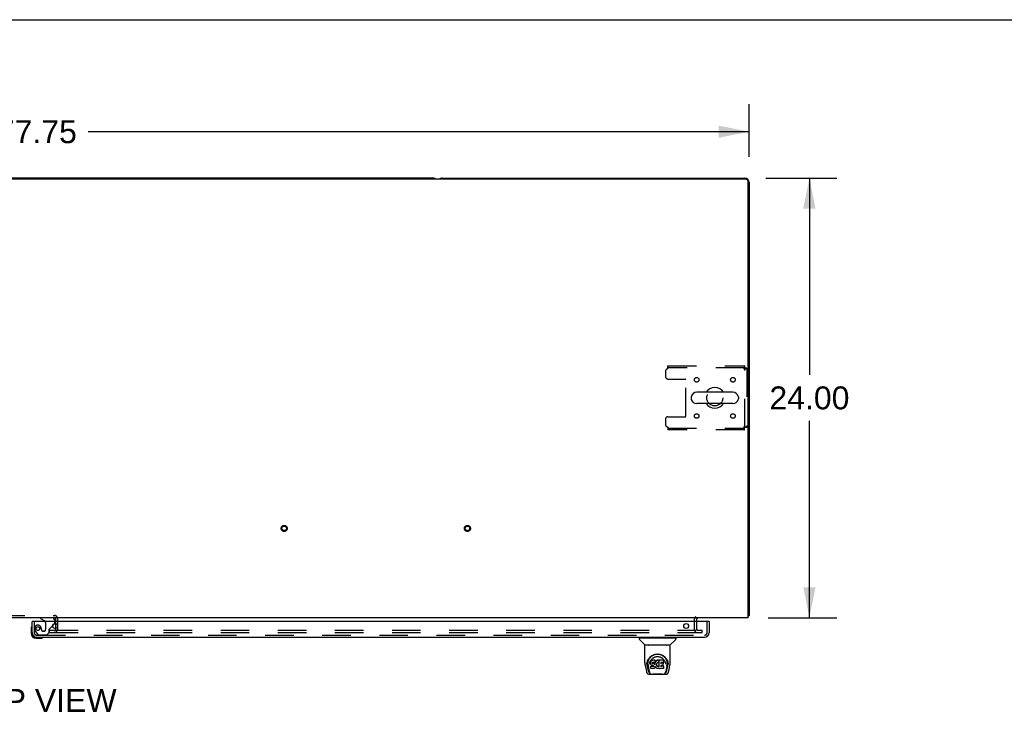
# Model space of a CAD drawing. Header units: inches. Extents: x 0 to 283, y 0 to 183.
# Tile 76 of 82: x 87 to 140, y 146 to 183. Entities that reach past the tile are written whole.
import ezdxf

# ---------------------------------------------------------------- set-up
doc = ezdxf.new("R2010")
doc.units = ezdxf.units.IN
doc.header["$LTSCALE"] = 15.583333
doc.header["$MEASUREMENT"] = 0
doc.linetypes.add('HIDDEN', pattern=[0.2, 0.1, -0.1])
doc.layers.get('0').update_dxf_attribs({"linetype": 'CONTINUOUS'})
for name, color, linetype in [('DEFAULT_2', 8, 'HIDDEN'), ('DIMENSIONS', 7, 'CONTINUOUS'), ('MAIN_OR_RIGHT_DOOR_ASSEMBLY', 7, 'CONTINUOUS')]:
    doc.layers.add(name, color=color, linetype=linetype)
doc.styles.get("Standard").update_dxf_attribs({"font": 'arial.ttf'})
doc.dimstyles.new('DIMSTYLE_1', dxfattribs={"dimtxt": 1.25, "dimasz": 1.666667, "dimexe": 0.09, "dimexo": 0.07, "dimgap": 0.0375, "dimtad": 0, "dimtih": 1, "dimtoh": 1, "dimzin": 4, "dimdsep": 46, "dimtxsty": 'Standard', "dimblk": '_FILLED', "dimblk1": '_FILLED', "dimblk2": '_FILLED', "dimcen": 0.09, "dimadec": 3, "dimazin": 1, "dimtfac": 1, "dimtdec": 3, "dimtofl": 0, "dimtmove": 0, "dimatfit": 3, "dimldrblk": '_FILLED', "dimfxl": 0, "dimtolj": 1, "dimtzin": 4, "dimarcsym": 0})

# ---------------------------------------------------------------- blocks, each defined once
blk = doc.blocks.new('_FILLED')
at = {"color": 0, "linetype": 'ByBlock'}
blk.add_solid([(0, 0), (-1, 0.2), (-1, -0.2)], dxfattribs=at)
blk = doc.blocks.new('*D1')
at = {"layer": 'DIMENSIONS', "color": 2, "linetype": 'Continuous'}
for p, q in [((48.767, 175.854), (48.767, 178.718)), ((126.517, 175.854), (126.517, 178.718)), ((48.767, 177.218), (84.833, 177.218)), ((126.517, 177.218), (90.451, 177.218))]:
    blk.add_line(p, q, dxfattribs=at)
at = {"layer": 'DIMENSIONS', "color": 2, "linetype": 'Continuous', "xscale": 1.6666666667, "yscale": 1.6666666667, "zscale": 1.6666666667, "rotation": 180}
blk.add_blockref('_FILLED', (48.767, 177.218), dxfattribs=at)
at = {"layer": 'DIMENSIONS', "color": 2, "linetype": 'Continuous', "xscale": 1.6666666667, "yscale": 1.6666666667, "zscale": 1.6666666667}
blk.add_blockref('_FILLED', (126.517, 177.218), dxfattribs=at)
at = {"layer": 'DIMENSIONS', "color": 2, "linetype": 'Continuous', "insert": (87.642, 177.843), "char_height": 1.25, "width": 4.36803, "attachment_point": 2, "line_spacing_factor": 0.9}
blk.add_mtext('77.75', dxfattribs=at)
blk = doc.blocks.new('*D2')
at = {"layer": 'DIMENSIONS', "color": 2, "linetype": 'Continuous'}
for p, q in [((127.434, 174.688), (131.307, 174.688)), ((129.807, 174.688), (129.807, 163.938)), ((129.807, 150.688), (129.807, 161.438)), ((127.559, 150.688), (131.307, 150.688))]:
    blk.add_line(p, q, dxfattribs=at)
at = {"layer": 'DIMENSIONS', "color": 2, "linetype": 'Continuous', "xscale": 1.6666666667, "yscale": 1.6666666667, "zscale": 1.6666666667}
for p, rotation in [((129.807, 174.688), 90), ((129.807, 150.688), 270)]:
    blk.add_blockref('_FILLED', p, dxfattribs=dict(at, rotation=rotation))
at = {"layer": 'DIMENSIONS', "color": 2, "linetype": 'Continuous', "insert": (129.807, 163.313), "char_height": 1.25, "width": 4.36803, "attachment_point": 2, "line_spacing_factor": 0.9}
blk.add_mtext('24.00', dxfattribs=at)

msp = doc.modelspace()

# ---------------------------------------------------------------- linework, layer by layer
at = {"color": 7, "linetype": 'Continuous'}
for p, q in [((0, 183.333), (283.333, 183.333)), ((109.267, 174.688), (66.017, 174.688)), ((109.767, 174.688), (126.267, 174.688)), ((126.33, 174.625), (48.955, 174.625)), ((126.455, 150.688), (126.455, 174.5)), ((126.517, 174.438), (126.517, 150.813)), ((125.63, 162.994), (123.655, 162.994)), ((123.355, 162.731), (123.355, 162.644)), ((125.63, 162.382), (123.655, 162.382)), ((125.93, 162.731), (125.93, 162.644)), ((126.455, 150.688), (48.83, 150.688)), ((123.642, 150.563), (123.642, 150.484)), ((126.517, 150.813), (126.455, 150.813)), ((126.456, 150.775), (126.455, 150.776))]:
    msp.add_line(p, q, dxfattribs=at)
for points in [[(126.456, 150.775), (126.458, 150.777), (126.461, 150.779), (126.464, 150.781), (126.467, 150.783), (126.47, 150.784), (126.474, 150.786), (126.478, 150.788), (126.482, 150.789), (126.486, 150.791), (126.493, 150.793)], [(126.493, 150.793), (126.497, 150.795), (126.5, 150.796), (126.503, 150.797), (126.505, 150.799), (126.508, 150.8), (126.51, 150.801), (126.512, 150.803), (126.514, 150.804), (126.515, 150.806), (126.516, 150.808), (126.517, 150.809), (126.517, 150.811), (126.517, 150.813)]]:
    msp.add_lwpolyline(points, dxfattribs=at)
for centre, radius, start, end in [((109.267, 174.438), 0.25, 48.596, 90), ((109.767, 174.438), 0.25, 90, 131.4046), ((126.267, 174.438), 0.25, 0, 90), ((126.33, 174.5), 0.125, 0, 90), ((123.655, 162.688), 0.306, 90, 164.3697), ((124.642, 162.688), 0.562, 32.9567, 147.0433), ((125.63, 162.688), 0.306, 15.6303, 90), ((123.498, 162.731), 0.144, 164.3697, 180), ((123.498, 162.644), 0.144, 180, 195.6303), ((123.655, 162.688), 0.306, 195.6303, 270), ((124.642, 162.688), 0.562, 212.956, 327.044), ((125.63, 162.688), 0.306, 270, 344.3697), ((125.786, 162.731), 0.144, 0, 15.6303), ((125.786, 162.644), 0.144, 344.3697, 360), ((123.767, 150.563), 0.125, 90, 180), ((126.267, 150.938), 0.25, 318.6068, 319.2391)]:
    msp.add_arc(centre, radius, start, end, dxfattribs=at)
at = {"layer": 'DEFAULT_2', "color": 8, "linetype": 'HIDDEN'}
for p, q in [((122.08, 164.438), (126.258, 164.438)), ((122.08, 164.271), (122.08, 164.438)), ((126.258, 164.438), (126.258, 164.334)), ((121.955, 164.146), (121.955, 163.844)), ((126.258, 164.334), (122.08, 164.334)), ((126.225, 164.271), (126.239, 164.275)), ((126.392, 164.304), (126.288, 164.304)), ((126.288, 161.072), (126.288, 164.304)), ((126.392, 164.304), (126.392, 161.072)), ((122.08, 163.719), (123.025, 163.719)), ((123.055, 161.686), (123.055, 163.689)), ((121.955, 161.531), (121.955, 161.23)), ((122.08, 161.656), (123.025, 161.656)), ((122.08, 161.105), (122.08, 160.938)), ((122.08, 161.042), (126.258, 161.042)), ((126.258, 160.938), (122.08, 160.938)), ((126.225, 161.105), (126.23, 161.091)), ((126.258, 160.938), (126.258, 161.042)), ((126.392, 161.072), (126.288, 161.072)), ((85.421, 150.812), (88.613, 150.812)), ((85.421, 150.708), (88.613, 150.708)), ((88.663, 150.658), (88.663, 150.049)), ((88.767, 150.658), (88.767, 150.049)), ((123.517, 150.563), (123.517, 150.063)), ((123.642, 150.484), (123.642, 150.063)), ((88.33, 150), (123.611, 150)), ((88.33, 149.875), (88.33, 150)), ((123.638, 150), (123.955, 150)), ((123.955, 149.875), (123.955, 150)), ((88.33, 149.875), (123.611, 149.875)), ((123.638, 149.875), (123.955, 149.875))]:
    msp.add_line(p, q, dxfattribs=at)
for points in [[(126.258, 164.438), (126.256, 164.437), (126.253, 164.434), (126.251, 164.428), (126.249, 164.421), (126.246, 164.412), (126.244, 164.401), (126.242, 164.389), (126.239, 164.375), (126.237, 164.36), (126.234, 164.343), (126.232, 164.326), (126.23, 164.308), (126.227, 164.289), (126.225, 164.271)], [(126.258, 164.334), (126.256, 164.333), (126.253, 164.332), (126.251, 164.33), (126.249, 164.327), (126.246, 164.324), (126.244, 164.32), (126.242, 164.315), (126.239, 164.31), (126.237, 164.304), (126.234, 164.298), (126.232, 164.292), (126.23, 164.285), (126.225, 164.271)], [(126.225, 164.271), (126.244, 164.273), (126.262, 164.275), (126.28, 164.278), (126.298, 164.28), (126.314, 164.283), (126.329, 164.285), (126.343, 164.287), (126.356, 164.29), (126.366, 164.292), (126.376, 164.294), (126.383, 164.297), (126.388, 164.299), (126.391, 164.301), (126.392, 164.304)], [(126.239, 164.275), (126.246, 164.278), (126.252, 164.28), (126.259, 164.283), (126.264, 164.285), (126.27, 164.287), (126.274, 164.29), (126.278, 164.292), (126.282, 164.294), (126.285, 164.297), (126.286, 164.299), (126.288, 164.301), (126.288, 164.304)], [(126.392, 161.072), (126.391, 161.074), (126.388, 161.076), (126.383, 161.079), (126.376, 161.081), (126.366, 161.084), (126.356, 161.086), (126.343, 161.088), (126.329, 161.091), (126.314, 161.093), (126.298, 161.095), (126.28, 161.098), (126.262, 161.1), (126.244, 161.102), (126.225, 161.105)], [(126.288, 161.072), (126.288, 161.074), (126.286, 161.076), (126.285, 161.079), (126.282, 161.081), (126.278, 161.084), (126.274, 161.086), (126.27, 161.088), (126.264, 161.091), (126.259, 161.093), (126.252, 161.095), (126.246, 161.098), (126.239, 161.1), (126.225, 161.105)], [(126.225, 161.105), (126.227, 161.086), (126.23, 161.068), (126.232, 161.05), (126.234, 161.032), (126.237, 161.016), (126.239, 161.001), (126.242, 160.987), (126.244, 160.974), (126.246, 160.963), (126.249, 160.954), (126.251, 160.947), (126.253, 160.942), (126.256, 160.939), (126.258, 160.938)], [(126.23, 161.091), (126.232, 161.084), (126.234, 161.077), (126.237, 161.071), (126.239, 161.065), (126.242, 161.06), (126.244, 161.055), (126.246, 161.051), (126.249, 161.048), (126.251, 161.045), (126.253, 161.043), (126.256, 161.042), (126.258, 161.042)]]:
    msp.add_lwpolyline(points, dxfattribs=at)
for centre, radius in [((123.653, 163.677), 0.125), ((125.632, 163.677), 0.125), ((124.642, 162.688), 0.438), ((123.653, 161.698), 0.125), ((125.632, 161.698), 0.125), ((101.142, 155.563), 0.164), ((101.142, 155.563), 0.124), ((111.142, 155.563), 0.164), ((111.142, 155.563), 0.124)]:
    msp.add_circle(centre, radius, dxfattribs=at)
for centre, radius, start, end in [((122.08, 164.146), 0.125, 90, 180), ((122.08, 163.844), 0.125, 180, 270), ((123.025, 163.689), 0.03, 0, 90), ((122.08, 161.531), 0.125, 90, 180), ((122.08, 161.23), 0.125, 180, 270), ((123.025, 161.686), 0.03, 270, 360), ((88.613, 150.658), 0.154, 0, 90), ((88.613, 150.658), 0.05, 0, 90), ((123.767, 150.563), 0.25, 130.7609, 180), ((88.613, 150.049), 0.154, 270, 360), ((88.613, 150.049), 0.05, 270, 360), ((123.705, 150.063), 0.188, 180, 270), ((123.705, 150.063), 0.0625, 180, 270)]:
    msp.add_arc(centre, radius, start, end, dxfattribs=at)
at = {"layer": 'MAIN_OR_RIGHT_DOOR_ASSEMBLY', "color": 7, "linetype": 'Continuous'}
for p, q in [((87.412, 150.484), (87.392, 150.484)), ((87.834, 150.688), (87.834, 150.649)), ((87.834, 150.649), (88.072, 150.511)), ((88.621, 150.484), (88.621, 150.531)), ((124.31, 150.484), (124.33, 150.484)), ((87.332, 150.089), (87.332, 149.833)), ((87.379, 150.225), (87.377, 150.218)), ((88.511, 150.257), (88.592, 150.337)), ((87.392, 149.876), (87.392, 149.833)), ((87.595, 149.57), (87.851, 149.57)), ((87.889, 149.573), (87.851, 149.57)), ((87.98, 149.615), (87.987, 149.616)), ((120.513, 149.582), (120.513, 149.528)), ((120.521, 149.59), (122.513, 149.59)), ((120.819, 149.205), (120.525, 149.5)), ((120.572, 149.59), (120.572, 149.63)), ((122.215, 149.205), (122.509, 149.5)), ((122.462, 149.59), (122.462, 149.63)), ((122.521, 149.582), (122.521, 149.528)), ((120.828, 148.217), (120.828, 149.181)), ((122.198, 149.189), (120.836, 149.189)), ((122.194, 149.197), (120.84, 149.197)), ((120.902, 149.197), (120.9, 149.193)), ((122.134, 149.193), (122.132, 149.197)), ((122.134, 149.193), (122.134, 149.193)), ((122.206, 148.218), (122.206, 149.181)), ((121.085, 148.472), (121.11, 148.506)), ((121.156, 148.32), (121.147, 148.295)), ((121.171, 148.341), (121.156, 148.32)), ((121.157, 148.284), (121.156, 148.32)), ((121.181, 148.351), (121.171, 148.341)), ((121.172, 148.306), (121.171, 148.341)), ((121.192, 148.359), (121.181, 148.351)), ((121.181, 148.315), (121.181, 148.351)), ((121.215, 148.369), (121.192, 148.359)), ((121.192, 148.322), (121.192, 148.359)), ((121.241, 148.378), (121.215, 148.369)), ((121.215, 148.333), (121.215, 148.369)), ((121.394, 148.378), (121.241, 148.378)), ((121.241, 148.341), (121.241, 148.378)), ((121.241, 148.341), (121.241, 148.339)), ((121.393, 148.343), (121.394, 148.378)), ((121.395, 148.323), (121.394, 148.378)), ((121.394, 148.288), (121.395, 148.323)), ((121.436, 148.328), (121.421, 148.31)), ((121.453, 148.344), (121.436, 148.328)), ((121.436, 148.292), (121.436, 148.328)), ((121.473, 148.358), (121.453, 148.344)), ((121.453, 148.308), (121.453, 148.344)), ((121.495, 148.368), (121.473, 148.358)), ((121.473, 148.322), (121.473, 148.358)), ((121.519, 148.374), (121.495, 148.368)), ((121.495, 148.332), (121.495, 148.368)), ((121.542, 148.376), (121.519, 148.374)), ((121.519, 148.337), (121.519, 148.374)), ((121.519, 148.336), (121.519, 148.337)), ((121.542, 148.376), (121.566, 148.376)), ((121.542, 148.339), (121.542, 148.376)), ((121.542, 148.338), (121.542, 148.339)), ((121.579, 148.374), (121.566, 148.376)), ((121.566, 148.339), (121.566, 148.376)), ((121.566, 148.337), (121.566, 148.339)), ((121.592, 148.369), (121.579, 148.374)), ((121.579, 148.337), (121.579, 148.374)), ((121.604, 148.361), (121.592, 148.369)), ((121.592, 148.333), (121.592, 148.369)), ((121.852, 148.375), (121.604, 148.375)), ((121.605, 148.326), (121.604, 148.375)), ((121.867, 148.25), (121.869, 148.359)), ((121.868, 148.39), (121.885, 148.365)), ((120.843, 148.074), (120.908, 147.769)), ((120.935, 148.133), (120.939, 148.191)), ((120.935, 148.134), (120.935, 148.133)), ((120.939, 148.191), (120.948, 148.244)), ((120.949, 148.251), (120.949, 148.196)), ((121.017, 147.801), (120.96, 148.077)), ((120.996, 148.143), (120.998, 148.118)), ((121.007, 148.053), (121.069, 147.749)), ((121.081, 148.147), (121.081, 148.146)), ((121.142, 148.27), (121.14, 148.245)), ((121.141, 148.211), (121.14, 148.245)), ((121.142, 148.186), (121.141, 148.211)), ((121.141, 148.211), (121.141, 148.211)), ((121.147, 148.295), (121.142, 148.27)), ((121.142, 148.235), (121.142, 148.27)), ((121.147, 148.161), (121.142, 148.186)), ((121.142, 148.186), (121.142, 148.186)), ((121.154, 148.044), (121.146, 148.036)), ((121.148, 147.923), (121.146, 148.036)), ((121.147, 148.26), (121.147, 148.295)), ((121.156, 148.138), (121.147, 148.161)), ((121.147, 148.161), (121.147, 148.161)), ((121.155, 147.916), (121.149, 147.923)), ((121.216, 148.045), (121.154, 148.044)), ((121.155, 148.008), (121.154, 148.044)), ((121.155, 147.916), (121.156, 147.916)), ((121.156, 148.138), (121.156, 148.137)), ((121.17, 148.116), (121.156, 148.137)), ((121.301, 147.916), (121.156, 147.916)), ((121.187, 148.098), (121.17, 148.116)), ((121.17, 148.116), (121.17, 148.116)), ((121.209, 148.084), (121.187, 148.098)), ((121.187, 148.098), (121.187, 148.098)), ((121.221, 148.08), (121.209, 148.084)), ((121.209, 148.084), (121.209, 148.084)), ((121.277, 148.045), (121.216, 148.045)), ((121.216, 148.008), (121.216, 148.045)), ((121.216, 148.008), (121.216, 148.007)), ((121.234, 148.077), (121.221, 148.08)), ((121.231, 148.213), (121.23, 148.199)), ((121.23, 148.193), (121.23, 148.211)), ((121.233, 148.226), (121.231, 148.213)), ((121.235, 148.219), (121.232, 148.223)), ((121.232, 148.188), (121.232, 148.223)), ((121.234, 148.23), (121.233, 148.226)), ((121.237, 148.232), (121.234, 148.23)), ((121.234, 148.183), (121.235, 148.219)), ((121.282, 148.077), (121.234, 148.077)), ((121.239, 148.216), (121.235, 148.219)), ((121.249, 148.236), (121.237, 148.232)), ((121.238, 148.18), (121.239, 148.216)), ((121.25, 148.213), (121.239, 148.216)), ((121.262, 148.237), (121.249, 148.236)), ((121.273, 148.214), (121.25, 148.213)), ((121.25, 148.176), (121.25, 148.213)), ((121.25, 148.175), (121.25, 148.176)), ((121.375, 148.237), (121.262, 148.237)), ((121.262, 148.237), (121.262, 148.237)), ((121.298, 148.213), (121.273, 148.214)), ((121.273, 148.177), (121.273, 148.214)), ((121.273, 148.176), (121.273, 148.177)), ((121.29, 148.046), (121.277, 148.045)), ((121.277, 148.009), (121.277, 148.045)), ((121.277, 148.009), (121.277, 148.007)), ((121.282, 148.077), (121.282, 148.078)), ((121.288, 148.076), (121.282, 148.077)), ((121.294, 148.075), (121.288, 148.076)), ((121.295, 148.049), (121.29, 148.046)), ((121.291, 148.01), (121.29, 148.046)), ((121.298, 148.071), (121.293, 148.075)), ((121.299, 148.053), (121.295, 148.049)), ((121.295, 148.013), (121.295, 148.049)), ((121.323, 148.207), (121.298, 148.213)), ((121.298, 148.176), (121.298, 148.213)), ((121.298, 148.174), (121.298, 148.176)), ((121.302, 148.066), (121.298, 148.071)), ((121.305, 148.061), (121.299, 148.053)), ((121.3, 148.017), (121.299, 148.053)), ((121.314, 147.918), (121.301, 147.916)), ((121.301, 147.916), (121.301, 147.917)), ((121.308, 148.054), (121.302, 148.067)), ((121.308, 148.029), (121.308, 148.055)), ((121.311, 148.041), (121.308, 148.055)), ((121.31, 148.035), (121.31, 148.045)), ((121.326, 147.922), (121.314, 147.918)), ((121.336, 148.201), (121.323, 148.207)), ((121.323, 148.17), (121.323, 148.207)), ((121.347, 147.936), (121.326, 147.922)), ((121.326, 147.922), (121.326, 147.922)), ((121.335, 148.165), (121.336, 148.201)), ((121.347, 148.193), (121.336, 148.201)), ((121.346, 148.157), (121.347, 148.193)), ((121.365, 148.175), (121.347, 148.193)), ((121.365, 147.953), (121.347, 147.936)), ((121.347, 147.936), (121.347, 147.936)), ((121.364, 148.14), (121.365, 148.175)), ((121.374, 148.161), (121.365, 148.175)), ((121.372, 147.964), (121.365, 147.953)), ((121.365, 147.953), (121.365, 147.953)), ((121.378, 147.975), (121.372, 147.964)), ((121.372, 147.964), (121.372, 147.964)), ((121.378, 148.203), (121.374, 148.161)), ((121.375, 148.124), (121.374, 148.161)), ((121.387, 148.238), (121.375, 148.237)), ((121.375, 148.237), (121.375, 148.237)), ((121.376, 148.117), (121.376, 148.118)), ((121.382, 148.226), (121.378, 148.203)), ((121.378, 148.168), (121.378, 148.203)), ((121.387, 147.998), (121.378, 147.975)), ((121.378, 147.975), (121.378, 147.975)), ((121.385, 148.237), (121.382, 148.226)), ((121.382, 148.191), (121.382, 148.226)), ((121.392, 148.25), (121.387, 148.238)), ((121.394, 148.021), (121.387, 147.998)), ((121.387, 147.998), (121.387, 147.998)), ((121.388, 148.213), (121.388, 148.239)), ((121.393, 148.264), (121.392, 148.25)), ((121.392, 148.25), (121.392, 148.25)), ((121.394, 148.288), (121.393, 148.264)), ((121.396, 148.27), (121.393, 148.261)), ((121.393, 148.264), (121.393, 148.264)), ((121.393, 148.033), (121.393, 148.034)), ((121.393, 148.032), (121.393, 148.033)), ((121.394, 148.031), (121.394, 148.032)), ((121.394, 148.032), (121.393, 148.032)), ((121.394, 148.031), (121.394, 148.031)), ((121.414, 147.994), (121.394, 148.03)), ((121.394, 148.03), (121.394, 148.022)), ((121.394, 148.022), (121.394, 148.021)), ((121.407, 148.291), (121.396, 148.27)), ((121.397, 148.235), (121.396, 148.27)), ((121.421, 148.31), (121.407, 148.291)), ((121.408, 148.255), (121.407, 148.291)), ((121.428, 147.975), (121.414, 147.994)), ((121.414, 147.994), (121.414, 147.994)), ((121.421, 148.274), (121.421, 148.31)), ((121.443, 147.958), (121.428, 147.975)), ((121.428, 147.975), (121.428, 147.975)), ((121.46, 147.943), (121.443, 147.958)), ((121.443, 147.958), (121.443, 147.958)), ((121.46, 148.138), (121.459, 148.112)), ((121.463, 148.164), (121.46, 148.138)), ((121.46, 148.134), (121.46, 148.139)), ((121.463, 148.122), (121.46, 148.134)), ((121.46, 148.1), (121.46, 148.134)), ((121.478, 147.929), (121.46, 147.943)), ((121.46, 147.943), (121.46, 147.943)), ((121.462, 148.087), (121.463, 148.122)), ((121.467, 148.175), (121.463, 148.164)), ((121.472, 148.098), (121.463, 148.122)), ((121.473, 148.186), (121.467, 148.175)), ((121.486, 148.208), (121.472, 148.186)), ((121.485, 148.076), (121.472, 148.098)), ((121.472, 148.063), (121.472, 148.098)), ((121.489, 147.924), (121.478, 147.929)), ((121.478, 147.929), (121.478, 147.929)), ((121.484, 148.04), (121.485, 148.076)), ((121.493, 148.067), (121.485, 148.076)), ((121.494, 148.217), (121.486, 148.208)), ((121.499, 147.92), (121.489, 147.924)), ((121.489, 147.924), (121.489, 147.924)), ((121.492, 148.031), (121.493, 148.067)), ((121.502, 148.058), (121.493, 148.067)), ((121.503, 148.223), (121.494, 148.217)), ((121.522, 147.914), (121.5, 147.92)), ((121.512, 148.051), (121.502, 148.058)), ((121.502, 148.022), (121.502, 148.058)), ((121.526, 148.233), (121.503, 148.223)), ((121.523, 148.047), (121.512, 148.051)), ((121.512, 148.015), (121.512, 148.051)), ((121.544, 147.912), (121.522, 147.914)), ((121.536, 148.045), (121.523, 148.047)), ((121.523, 148.01), (121.523, 148.047)), ((121.537, 148.235), (121.526, 148.233)), ((121.535, 148.008), (121.536, 148.045)), ((121.535, 148.006), (121.535, 148.008)), ((121.536, 148.045), (121.548, 148.044)), ((121.548, 148.235), (121.537, 148.235)), ((121.567, 147.915), (121.544, 147.912)), ((121.544, 147.912), (121.544, 147.912)), ((121.559, 148.232), (121.548, 148.235)), ((121.56, 148.046), (121.548, 148.044)), ((121.548, 148.007), (121.548, 148.044)), ((121.548, 148.006), (121.548, 148.007)), ((121.571, 148.228), (121.559, 148.232)), ((121.572, 148.05), (121.56, 148.046)), ((121.56, 148.009), (121.56, 148.046)), ((121.589, 147.922), (121.567, 147.915)), ((121.583, 148.055), (121.572, 148.05)), ((121.572, 148.013), (121.572, 148.05)), ((121.594, 148.062), (121.583, 148.055)), ((121.584, 148.018), (121.583, 148.055)), ((121.589, 147.922), (121.59, 147.922)), ((121.606, 148.275), (121.59, 148.236)), ((121.608, 147.933), (121.59, 147.922)), ((121.594, 148.026), (121.594, 148.062)), ((121.61, 148.023), (121.605, 148.275)), ((121.607, 148.281), (121.606, 148.279)), ((121.606, 148.279), (121.606, 148.278)), ((121.606, 148.278), (121.606, 148.278)), ((121.606, 148.278), (121.606, 148.277)), ((121.606, 148.277), (121.606, 148.277)), ((121.606, 148.277), (121.606, 148.277)), ((121.606, 148.277), (121.606, 148.276)), ((121.606, 148.276), (121.606, 148.276)), ((121.607, 148.284), (121.607, 148.282)), ((121.607, 148.282), (121.607, 148.281)), ((121.614, 147.933), (121.608, 147.933)), ((121.612, 148.015), (121.612, 148.016)), ((121.613, 147.924), (121.613, 147.933)), ((121.853, 147.916), (121.622, 147.916)), ((121.822, 148.081), (121.693, 148.081)), ((121.694, 148.081), (121.693, 148.006)), ((121.853, 148.041), (121.693, 148.041)), ((121.695, 148.237), (121.694, 148.178)), ((121.852, 148.237), (121.695, 148.237)), ((121.822, 148.213), (121.695, 148.213)), ((121.833, 148.092), (121.835, 148.199)), ((121.862, 147.924), (121.863, 148.031)), ((121.951, 148.177), (121.953, 148.147)), ((121.953, 148.146), (121.953, 148.147)), ((122.027, 148.05), (121.965, 147.749)), ((122.018, 147.801), (122.074, 148.077)), ((122.074, 148.295), (122.087, 148.244)), ((122.085, 148.251), (122.086, 148.196)), ((122.099, 148.133), (122.099, 148.134)), ((122.126, 147.769), (122.191, 148.074)), ((121.032, 147.614), (122.002, 147.614)), ((121.076, 147.693), (121.082, 147.693)), ((121.082, 147.693), (121.085, 147.684)), ((121.086, 147.681), (121.085, 147.684)), ((121.948, 147.681), (121.949, 147.684)), ((121.949, 147.684), (121.952, 147.693)), ((121.952, 147.693), (121.959, 147.693))]:
    msp.add_line(p, q, dxfattribs=at)
at = {"layer": 'MAIN_OR_RIGHT_DOOR_ASSEMBLY', "color": 3, "linetype": 'Continuous'}
for p, q in [((87.392, 149.876), (87.392, 150.484)), ((124.31, 150.484), (87.412, 150.484)), ((124.33, 150.484), (124.33, 149.876)), ((87.639, 149.63), (124.083, 149.63))]:
    msp.add_line(p, q, dxfattribs=at)
at = {"layer": 'MAIN_OR_RIGHT_DOOR_ASSEMBLY', "color": 8, "linetype": 'HIDDEN'}
for p, q in [((87.496, 150.484), (87.496, 149.876)), ((88.464, 150.688), (87.834, 150.688)), ((88.621, 150.408), (88.621, 150.484)), ((124.226, 149.876), (124.226, 150.484)), ((87.571, 149.933), (87.672, 149.788)), ((87.893, 150.045), (87.893, 150.033)), ((88.024, 149.947), (87.991, 149.947)), ((88.122, 150.424), (88.122, 150.045)), ((88.314, 149.881), (88.314, 150.06)), ((88.373, 150.118), (88.511, 150.257)), ((87.639, 149.734), (124.083, 149.734)), ((87.737, 149.755), (88.188, 149.755)), ((88.188, 149.755), (88.314, 149.881))]:
    msp.add_line(p, q, dxfattribs=at)
at = {"layer": 'MAIN_OR_RIGHT_DOOR_ASSEMBLY', "color": 7, "linetype": 'Continuous'}
for points in [[(120.899, 149.191), (120.898, 149.191), (120.898, 149.19), (120.898, 149.189), (120.898, 149.189), (120.898, 149.189)], [(120.9, 149.193), (120.899, 149.192), (120.899, 149.191)], [(122.135, 149.191), (122.135, 149.192), (122.134, 149.193)], [(122.136, 149.189), (122.136, 149.189), (122.136, 149.189), (122.136, 149.19), (122.136, 149.191), (122.135, 149.191)], [(120.948, 148.244), (120.961, 148.296), (120.977, 148.343), (120.998, 148.388), (121.021, 148.43), (121.046, 148.468), (121.074, 148.504), (121.105, 148.537), (121.139, 148.568), (121.175, 148.596), (121.213, 148.622), (121.254, 148.645), (121.297, 148.665), (121.34, 148.68), (121.385, 148.693), (121.429, 148.701), (121.473, 148.706), (121.517, 148.708), (121.561, 148.706), (121.606, 148.701), (121.65, 148.693), (121.694, 148.68), (121.738, 148.664), (121.78, 148.645), (121.821, 148.622), (121.86, 148.596), (121.896, 148.568), (121.929, 148.537), (121.96, 148.503), (121.988, 148.468), (122.014, 148.429), (122.037, 148.388), (122.057, 148.343), (122.074, 148.295)], [(120.996, 148.143), (120.995, 148.167), (120.996, 148.214), (121.001, 148.261), (121.011, 148.307), (121.024, 148.352), (121.041, 148.395), (121.062, 148.435), (121.085, 148.472)], [(121.11, 148.506), (121.137, 148.537), (121.165, 148.565)], [(121.12, 148.311), (121.134, 148.339), (121.149, 148.365)], [(121.149, 148.365), (121.166, 148.389), (121.184, 148.412), (121.204, 148.434), (121.225, 148.455), (121.247, 148.473), (121.271, 148.491), (121.296, 148.507), (121.322, 148.521), (121.349, 148.534), (121.377, 148.544), (121.405, 148.553), (121.433, 148.559), (121.461, 148.564), (121.489, 148.566), (121.517, 148.567), (121.545, 148.566), (121.572, 148.564), (121.6, 148.559), (121.629, 148.553), (121.657, 148.544), (121.684, 148.534), (121.712, 148.521), (121.738, 148.507), (121.763, 148.491), (121.787, 148.474), (121.809, 148.455), (121.83, 148.434), (121.85, 148.413), (121.868, 148.39)], [(121.165, 148.565), (121.195, 148.59), (121.225, 148.613), (121.257, 148.632)], [(121.181, 148.315), (121.182, 148.314), (121.182, 148.314), (121.182, 148.314), (121.182, 148.314), (121.182, 148.314), (121.183, 148.313)], [(121.192, 148.322), (121.193, 148.322), (121.193, 148.322), (121.193, 148.322), (121.193, 148.321), (121.193, 148.321), (121.193, 148.321)], [(121.215, 148.333), (121.216, 148.332), (121.216, 148.332), (121.216, 148.332), (121.216, 148.332), (121.216, 148.331), (121.216, 148.331)], [(121.257, 148.632), (121.288, 148.649), (121.321, 148.664), (121.353, 148.675)], [(121.353, 148.675), (121.385, 148.685), (121.418, 148.692), (121.451, 148.698), (121.483, 148.701), (121.516, 148.702), (121.548, 148.701), (121.581, 148.698), (121.613, 148.693), (121.646, 148.686)], [(121.393, 148.341), (121.393, 148.34), (121.392, 148.34), (121.392, 148.34), (121.392, 148.34), (121.392, 148.34), (121.391, 148.339)], [(121.474, 148.321), (121.474, 148.321), (121.473, 148.321), (121.473, 148.321), (121.473, 148.321), (121.473, 148.322), (121.473, 148.322)], [(121.496, 148.33), (121.496, 148.33), (121.496, 148.331), (121.495, 148.331), (121.495, 148.331), (121.495, 148.331), (121.495, 148.332)], [(121.578, 148.336), (121.579, 148.336), (121.579, 148.336), (121.579, 148.336), (121.579, 148.336), (121.579, 148.337), (121.579, 148.337)], [(121.591, 148.331), (121.591, 148.332), (121.591, 148.332), (121.591, 148.332), (121.591, 148.332), (121.591, 148.333), (121.592, 148.333)], [(121.606, 148.337), (121.606, 148.337), (121.606, 148.338), (121.606, 148.338), (121.605, 148.338), (121.605, 148.338), (121.605, 148.339)], [(121.607, 148.321), (121.606, 148.321), (121.606, 148.322), (121.606, 148.323), (121.605, 148.323), (121.605, 148.324), (121.605, 148.324)], [(121.646, 148.686), (121.678, 148.676), (121.711, 148.665), (121.743, 148.651)], [(121.743, 148.651), (121.774, 148.634), (121.805, 148.615), (121.836, 148.593), (121.866, 148.568), (121.894, 148.541), (121.922, 148.51), (121.947, 148.476), (121.971, 148.438), (121.991, 148.398), (122.009, 148.355), (122.023, 148.31), (122.032, 148.263), (122.038, 148.216)], [(121.885, 148.365), (121.9, 148.339), (121.914, 148.311)], [(120.828, 148.218), (120.829, 148.184), (120.832, 148.144), (120.837, 148.105), (120.843, 148.074)], [(120.949, 148.196), (120.949, 148.162), (120.953, 148.118), (120.96, 148.077)], [(120.998, 148.118), (121, 148.098), (121.003, 148.074), (121.007, 148.053)], [(121.017, 147.801), (121.02, 147.784), (121.025, 147.766), (121.03, 147.749), (121.036, 147.734), (121.042, 147.721), (121.048, 147.711), (121.055, 147.702), (121.062, 147.697), (121.07, 147.693), (121.076, 147.693)], [(121.081, 148.147), (121.084, 148.177), (121.089, 148.214)], [(121.089, 148.214), (121.097, 148.249), (121.108, 148.281), (121.12, 148.311)], [(121.141, 148.211), (121.141, 148.21), (121.141, 148.21), (121.141, 148.21), (121.142, 148.21), (121.142, 148.209), (121.143, 148.209)], [(121.142, 148.235), (121.142, 148.235), (121.143, 148.235), (121.143, 148.234), (121.143, 148.234), (121.144, 148.234), (121.144, 148.234)], [(121.142, 148.186), (121.142, 148.186), (121.142, 148.185), (121.143, 148.185), (121.143, 148.185), (121.143, 148.185), (121.144, 148.185)], [(121.147, 148.26), (121.147, 148.26), (121.148, 148.259), (121.148, 148.259), (121.148, 148.259), (121.149, 148.259), (121.149, 148.259)], [(121.147, 148.161), (121.147, 148.161), (121.147, 148.16), (121.147, 148.16), (121.148, 148.16), (121.148, 148.16)], [(121.147, 148.001), (121.147, 148.001), (121.148, 148), (121.148, 148), (121.148, 148), (121.149, 148), (121.149, 148)], [(121.148, 147.923), (121.148, 147.923), (121.149, 147.923)], [(121.149, 147.923), (121.149, 147.923), (121.149, 147.923), (121.15, 147.922), (121.15, 147.923)], [(121.155, 148.008), (121.155, 148.007), (121.155, 148.007), (121.155, 148.007), (121.155, 148.007), (121.155, 148.006), (121.155, 148.006)], [(121.156, 148.137), (121.156, 148.137), (121.157, 148.137), (121.157, 148.137), (121.158, 148.137)], [(121.156, 147.916), (121.156, 147.916), (121.156, 147.916), (121.156, 147.916), (121.156, 147.916), (121.156, 147.916), (121.156, 147.917)], [(121.157, 148.284), (121.157, 148.284), (121.157, 148.284), (121.158, 148.283), (121.158, 148.283), (121.158, 148.283), (121.159, 148.283)], [(121.17, 148.116), (121.17, 148.116), (121.17, 148.116), (121.17, 148.116), (121.171, 148.116), (121.171, 148.116)], [(121.172, 148.305), (121.172, 148.305), (121.172, 148.305), (121.172, 148.305), (121.172, 148.305), (121.173, 148.304), (121.173, 148.304)], [(121.187, 148.098), (121.188, 148.098), (121.188, 148.098), (121.188, 148.098), (121.189, 148.098)], [(121.209, 148.084), (121.209, 148.084), (121.209, 148.084), (121.21, 148.085)], [(121.221, 148.08), (121.221, 148.08), (121.222, 148.08), (121.222, 148.08)], [(121.228, 148.198), (121.228, 148.198), (121.229, 148.198), (121.229, 148.198), (121.229, 148.198), (121.23, 148.199), (121.23, 148.199)], [(121.228, 148.191), (121.229, 148.191), (121.229, 148.192), (121.229, 148.192), (121.23, 148.192), (121.23, 148.192), (121.23, 148.193)], [(121.229, 148.212), (121.229, 148.212), (121.23, 148.212), (121.23, 148.212), (121.23, 148.213), (121.231, 148.213), (121.231, 148.213)], [(121.23, 148.186), (121.23, 148.186), (121.231, 148.186), (121.231, 148.186), (121.231, 148.187), (121.231, 148.187), (121.232, 148.187)], [(121.231, 148.225), (121.231, 148.225), (121.232, 148.226), (121.232, 148.226), (121.232, 148.226), (121.233, 148.226)], [(121.233, 148.23), (121.233, 148.229), (121.234, 148.229), (121.234, 148.23), (121.234, 148.23)], [(121.233, 148.182), (121.233, 148.182), (121.234, 148.182), (121.234, 148.182), (121.234, 148.182), (121.234, 148.183), (121.234, 148.183)], [(121.234, 148.077), (121.234, 148.077), (121.234, 148.078), (121.234, 148.078)], [(121.236, 148.232), (121.236, 148.232), (121.237, 148.232), (121.237, 148.232), (121.237, 148.232)], [(121.237, 148.178), (121.238, 148.179), (121.238, 148.179), (121.238, 148.179), (121.238, 148.179), (121.238, 148.179), (121.238, 148.18)], [(121.248, 148.236), (121.248, 148.236), (121.248, 148.236), (121.249, 148.236)], [(121.288, 148.076), (121.288, 148.076), (121.289, 148.077), (121.289, 148.077)], [(121.29, 148.01), (121.291, 148.009), (121.291, 148.009), (121.291, 148.009), (121.291, 148.009), (121.291, 148.008), (121.291, 148.008)], [(121.294, 148.075), (121.294, 148.075), (121.294, 148.075), (121.294, 148.075)], [(121.295, 148.012), (121.295, 148.012), (121.296, 148.012), (121.296, 148.012), (121.296, 148.011), (121.296, 148.011), (121.296, 148.011)], [(121.298, 148.071), (121.298, 148.071), (121.299, 148.071), (121.299, 148.071), (121.299, 148.071)], [(121.3, 148.017), (121.3, 148.017), (121.3, 148.017), (121.3, 148.016), (121.301, 148.016), (121.301, 148.016), (121.301, 148.016)], [(121.302, 148.066), (121.302, 148.066), (121.303, 148.066), (121.303, 148.066), (121.304, 148.066)], [(121.308, 148.054), (121.308, 148.054), (121.309, 148.054), (121.309, 148.054), (121.309, 148.054), (121.31, 148.054)], [(121.308, 148.029), (121.308, 148.028), (121.309, 148.028), (121.309, 148.028), (121.309, 148.028), (121.31, 148.028), (121.31, 148.027)], [(121.31, 148.035), (121.31, 148.034), (121.31, 148.034), (121.311, 148.034), (121.311, 148.034), (121.312, 148.033), (121.312, 148.033)], [(121.311, 148.041), (121.311, 148.041), (121.311, 148.04), (121.311, 148.04), (121.312, 148.04), (121.312, 148.04), (121.312, 148.04)], [(121.314, 147.918), (121.314, 147.918), (121.314, 147.918), (121.314, 147.918)], [(121.322, 148.169), (121.323, 148.169), (121.323, 148.169), (121.323, 148.17), (121.323, 148.17), (121.323, 148.17), (121.323, 148.17)], [(121.326, 147.922), (121.326, 147.922), (121.326, 147.922), (121.325, 147.922)], [(121.334, 148.163), (121.335, 148.164), (121.335, 148.164), (121.335, 148.164), (121.335, 148.164), (121.335, 148.165), (121.335, 148.165)], [(121.345, 148.156), (121.345, 148.156), (121.346, 148.156), (121.346, 148.156), (121.346, 148.157), (121.346, 148.157), (121.346, 148.157)], [(121.347, 147.936), (121.347, 147.936), (121.346, 147.936), (121.346, 147.936), (121.346, 147.936)], [(121.363, 148.138), (121.363, 148.138), (121.363, 148.138), (121.364, 148.139), (121.364, 148.139), (121.364, 148.139), (121.364, 148.139)], [(121.365, 147.953), (121.365, 147.953), (121.364, 147.953), (121.364, 147.953), (121.364, 147.953), (121.363, 147.953)], [(121.372, 147.964), (121.372, 147.964), (121.371, 147.963), (121.371, 147.963), (121.37, 147.963)], [(121.376, 148.118), (121.375, 148.12), (121.375, 148.121), (121.375, 148.122), (121.375, 148.123)], [(121.378, 147.975), (121.377, 147.975), (121.377, 147.974), (121.376, 147.974), (121.376, 147.974)], [(121.38, 148.167), (121.38, 148.167), (121.379, 148.167), (121.379, 148.167), (121.379, 148.168), (121.378, 148.168), (121.378, 148.168)], [(121.384, 148.189), (121.384, 148.19), (121.383, 148.19), (121.383, 148.19), (121.383, 148.19), (121.382, 148.191), (121.382, 148.191)], [(121.387, 147.998), (121.387, 147.997), (121.386, 147.997), (121.386, 147.997), (121.386, 147.997), (121.385, 147.997)], [(121.387, 148.238), (121.387, 148.238), (121.386, 148.238), (121.386, 148.238), (121.386, 148.238)], [(121.387, 148.238), (121.387, 148.238), (121.387, 148.238), (121.387, 148.238)], [(121.39, 148.212), (121.39, 148.212), (121.389, 148.212), (121.389, 148.212), (121.389, 148.212), (121.388, 148.213), (121.388, 148.213)], [(121.392, 148.25), (121.391, 148.25), (121.391, 148.249), (121.391, 148.249), (121.39, 148.249), (121.39, 148.249)], [(121.393, 148.264), (121.393, 148.264), (121.393, 148.264), (121.393, 148.263), (121.392, 148.263), (121.392, 148.263), (121.391, 148.263)], [(121.394, 148.021), (121.394, 148.021), (121.393, 148.021), (121.393, 148.021), (121.393, 148.021), (121.392, 148.021), (121.392, 148.021)], [(121.394, 148.288), (121.394, 148.288), (121.394, 148.288), (121.394, 148.288), (121.393, 148.287), (121.393, 148.287), (121.393, 148.287)], [(121.393, 148.034), (121.393, 148.034), (121.393, 148.035)], [(121.394, 148.03), (121.394, 148.03), (121.394, 148.03), (121.394, 148.03), (121.394, 148.03), (121.394, 148.031), (121.394, 148.031), (121.394, 148.031)], [(121.394, 148.03), (121.394, 148.03), (121.394, 148.03), (121.394, 148.03), (121.394, 148.03)], [(121.399, 148.233), (121.398, 148.233), (121.398, 148.234), (121.397, 148.234), (121.397, 148.234), (121.397, 148.234), (121.397, 148.235)], [(121.409, 148.254), (121.409, 148.254), (121.409, 148.254), (121.409, 148.254), (121.408, 148.254), (121.408, 148.255), (121.408, 148.255)], [(121.414, 147.994), (121.415, 147.994), (121.415, 147.993), (121.416, 147.993), (121.416, 147.993)], [(121.423, 148.273), (121.422, 148.273), (121.422, 148.273), (121.422, 148.273), (121.422, 148.274), (121.421, 148.274), (121.421, 148.274)], [(121.428, 147.975), (121.428, 147.975), (121.428, 147.975), (121.428, 147.975), (121.429, 147.975), (121.429, 147.975)], [(121.438, 148.29), (121.437, 148.29), (121.437, 148.291), (121.437, 148.291), (121.437, 148.291), (121.436, 148.291), (121.436, 148.292)], [(121.443, 147.958), (121.443, 147.958), (121.443, 147.958), (121.444, 147.958), (121.444, 147.958)], [(121.455, 148.306), (121.454, 148.307), (121.454, 148.307), (121.454, 148.307), (121.454, 148.307), (121.453, 148.308), (121.453, 148.308)], [(121.459, 148.112), (121.459, 148.112), (121.458, 148.111), (121.458, 148.111), (121.458, 148.111), (121.457, 148.111), (121.457, 148.111)], [(121.46, 148.138), (121.46, 148.138), (121.46, 148.138), (121.459, 148.137), (121.459, 148.137), (121.458, 148.137), (121.458, 148.137)], [(121.46, 148.099), (121.46, 148.099), (121.459, 148.099), (121.459, 148.098), (121.459, 148.098), (121.458, 148.098), (121.458, 148.098)], [(121.462, 148.087), (121.462, 148.087), (121.462, 148.087), (121.462, 148.086), (121.461, 148.086), (121.461, 148.086), (121.46, 148.086)], [(121.46, 147.943), (121.46, 147.943), (121.46, 147.943), (121.461, 147.943), (121.461, 147.943)], [(121.463, 148.164), (121.463, 148.163), (121.463, 148.163), (121.462, 148.163), (121.462, 148.163), (121.461, 148.163)], [(121.467, 148.175), (121.467, 148.175), (121.467, 148.175), (121.466, 148.174), (121.466, 148.174), (121.465, 148.174)], [(121.472, 148.063), (121.472, 148.063), (121.471, 148.062), (121.471, 148.062), (121.471, 148.062), (121.47, 148.062), (121.47, 148.062)], [(121.472, 148.186), (121.472, 148.185), (121.472, 148.185), (121.471, 148.185), (121.471, 148.185)], [(121.478, 147.929), (121.478, 147.929), (121.478, 147.929), (121.479, 147.929), (121.479, 147.929)], [(121.483, 148.039), (121.483, 148.039), (121.483, 148.039), (121.484, 148.039), (121.484, 148.04), (121.484, 148.04), (121.484, 148.04)], [(121.486, 148.208), (121.486, 148.208), (121.486, 148.208), (121.486, 148.208), (121.485, 148.208), (121.485, 148.208)], [(121.489, 147.924), (121.489, 147.924), (121.489, 147.924), (121.489, 147.924)], [(121.491, 148.029), (121.491, 148.029), (121.491, 148.029), (121.492, 148.03), (121.492, 148.03), (121.492, 148.03), (121.492, 148.031)], [(121.494, 148.217), (121.493, 148.217), (121.493, 148.217), (121.493, 148.217), (121.492, 148.217)], [(121.5, 148.021), (121.501, 148.021), (121.501, 148.021), (121.501, 148.021), (121.501, 148.021), (121.501, 148.022), (121.502, 148.022)], [(121.5, 147.92), (121.5, 147.92), (121.5, 147.92), (121.5, 147.921)], [(121.503, 148.223), (121.502, 148.223), (121.502, 148.223), (121.502, 148.223)], [(121.511, 148.013), (121.511, 148.014), (121.511, 148.014), (121.512, 148.014), (121.512, 148.014), (121.512, 148.015), (121.512, 148.015)], [(121.522, 147.914), (121.522, 147.914), (121.522, 147.915), (121.522, 147.915)], [(121.523, 148.009), (121.523, 148.009), (121.523, 148.009), (121.523, 148.009), (121.523, 148.01), (121.523, 148.01), (121.523, 148.01)], [(121.526, 148.233), (121.526, 148.233), (121.526, 148.233), (121.525, 148.233)], [(121.537, 148.235), (121.537, 148.235), (121.537, 148.236), (121.537, 148.236)], [(121.548, 148.235), (121.548, 148.235), (121.548, 148.235), (121.548, 148.236)], [(121.559, 148.232), (121.56, 148.232), (121.56, 148.233), (121.56, 148.233)], [(121.561, 148.008), (121.561, 148.008), (121.56, 148.008), (121.56, 148.008), (121.56, 148.009), (121.56, 148.009), (121.56, 148.009)], [(121.567, 147.916), (121.567, 147.915), (121.567, 147.915), (121.567, 147.915)], [(121.571, 148.228), (121.571, 148.228), (121.573, 148.227), (121.575, 148.227), (121.578, 148.227), (121.58, 148.227), (121.582, 148.228), (121.584, 148.229), (121.586, 148.23), (121.587, 148.232), (121.588, 148.233), (121.589, 148.235), (121.59, 148.236)], [(121.572, 148.228), (121.572, 148.228), (121.571, 148.228), (121.571, 148.228)], [(121.573, 148.012), (121.573, 148.012), (121.573, 148.012), (121.572, 148.012), (121.572, 148.013), (121.572, 148.013), (121.572, 148.013)], [(121.585, 148.017), (121.584, 148.017), (121.584, 148.018), (121.584, 148.018), (121.584, 148.018), (121.584, 148.018), (121.584, 148.019)], [(121.589, 147.922), (121.589, 147.922), (121.589, 147.922), (121.589, 147.922)], [(121.609, 148.059), (121.609, 148.06), (121.608, 148.061), (121.607, 148.062), (121.606, 148.062), (121.606, 148.063), (121.605, 148.063), (121.604, 148.064), (121.603, 148.064), (121.602, 148.064), (121.602, 148.064), (121.601, 148.064), (121.6, 148.064)], [(121.606, 148.276), (121.606, 148.276), (121.606, 148.276)], [(121.606, 148.276), (121.606, 148.276), (121.606, 148.275), (121.606, 148.275)], [(121.608, 147.934), (121.608, 147.934), (121.608, 147.933), (121.608, 147.933), (121.608, 147.933), (121.608, 147.933), (121.608, 147.933)], [(121.612, 148.016), (121.611, 148.018), (121.611, 148.019), (121.61, 148.022)], [(121.613, 147.924), (121.614, 147.923), (121.614, 147.921), (121.615, 147.919), (121.617, 147.918), (121.618, 147.917), (121.62, 147.916), (121.621, 147.916), (121.622, 147.916)], [(121.615, 147.934), (121.615, 147.934), (121.615, 147.933), (121.615, 147.933), (121.614, 147.933), (121.614, 147.933), (121.614, 147.933)], [(121.691, 148.003), (121.691, 148.003), (121.691, 148.004), (121.691, 148.004), (121.691, 148.004), (121.692, 148.004), (121.692, 148.004)], [(121.692, 148.175), (121.692, 148.175), (121.693, 148.175), (121.693, 148.175), (121.693, 148.176), (121.693, 148.176), (121.694, 148.176)], [(121.692, 148.081), (121.692, 148.081), (121.692, 148.081), (121.693, 148.081), (121.693, 148.081), (121.693, 148.081), (121.693, 148.081)], [(121.693, 148.237), (121.694, 148.237), (121.694, 148.237), (121.694, 148.237), (121.694, 148.237), (121.695, 148.237), (121.695, 148.237)], [(121.822, 148.081), (121.823, 148.081), (121.825, 148.081), (121.826, 148.082), (121.828, 148.083), (121.829, 148.084), (121.831, 148.085), (121.832, 148.087), (121.832, 148.088), (121.833, 148.09), (121.833, 148.092)], [(121.852, 148.237), (121.854, 148.237), (121.856, 148.237), (121.858, 148.238), (121.86, 148.239), (121.862, 148.24), (121.864, 148.242), (121.865, 148.244), (121.866, 148.246), (121.867, 148.249), (121.867, 148.25)], [(121.853, 147.916), (121.854, 147.916), (121.856, 147.916), (121.857, 147.917), (121.859, 147.918), (121.86, 147.919), (121.861, 147.921), (121.861, 147.923), (121.862, 147.924)], [(121.914, 148.311), (121.926, 148.281), (121.937, 148.249), (121.945, 148.214), (121.951, 148.177)], [(121.959, 147.693), (121.965, 147.694), (121.972, 147.697), (121.979, 147.703), (121.986, 147.711), (121.993, 147.722), (121.999, 147.734), (122.004, 147.749), (122.009, 147.766), (122.014, 147.784), (122.018, 147.801)], [(122.027, 148.05), (122.027, 148.053), (122.028, 148.056), (122.029, 148.059), (122.029, 148.062), (122.03, 148.065), (122.03, 148.068), (122.031, 148.071), (122.031, 148.074), (122.032, 148.077), (122.032, 148.08), (122.033, 148.084), (122.033, 148.087), (122.033, 148.09), (122.034, 148.094), (122.034, 148.098), (122.035, 148.101), (122.035, 148.105), (122.035, 148.109), (122.036, 148.113), (122.036, 148.117), (122.038, 148.143)], [(122.038, 148.216), (122.039, 148.168), (122.038, 148.143)], [(122.074, 148.077), (122.081, 148.117), (122.085, 148.161), (122.086, 148.196)], [(122.087, 148.244), (122.095, 148.191), (122.099, 148.133)], [(122.191, 148.074), (122.197, 148.104), (122.202, 148.144), (122.205, 148.184), (122.206, 148.218)], [(120.908, 147.769), (120.911, 147.755), (120.916, 147.737), (120.921, 147.72), (120.926, 147.705), (120.932, 147.692), (120.938, 147.679), (120.944, 147.668), (120.952, 147.657), (120.96, 147.648), (120.969, 147.639), (120.979, 147.631), (120.99, 147.624), (121.003, 147.619), (121.016, 147.616)], [(121.016, 147.616), (121.029, 147.614), (121.032, 147.614)], [(121.069, 147.749), (121.071, 147.739), (121.074, 147.727), (121.077, 147.715), (121.079, 147.703), (121.082, 147.693)], [(121.122, 147.662), (121.117, 147.662), (121.112, 147.662), (121.108, 147.663), (121.103, 147.665), (121.099, 147.667), (121.095, 147.67), (121.092, 147.673), (121.089, 147.676), (121.087, 147.68), (121.086, 147.681)], [(121.086, 147.681), (121.092, 147.67), (121.098, 147.658), (121.105, 147.648), (121.112, 147.639), (121.119, 147.632), (121.127, 147.626), (121.136, 147.62), (121.145, 147.617), (121.155, 147.614), (121.162, 147.614)], [(121.247, 147.614), (121.268, 147.615), (121.291, 147.616), (121.316, 147.618), (121.342, 147.621), (121.369, 147.624), (121.397, 147.626), (121.426, 147.629), (121.456, 147.63), (121.486, 147.632), (121.517, 147.632), (121.547, 147.632), (121.578, 147.63), (121.608, 147.629), (121.637, 147.626), (121.665, 147.624), (121.692, 147.621), (121.718, 147.618), (121.743, 147.616), (121.766, 147.615), (121.788, 147.614)], [(121.247, 147.614), (121.27, 147.615), (121.299, 147.616), (121.328, 147.619), (121.359, 147.622), (121.39, 147.624), (121.421, 147.627), (121.453, 147.629), (121.485, 147.63), (121.517, 147.63), (121.549, 147.63), (121.581, 147.629), (121.613, 147.627), (121.644, 147.624), (121.675, 147.622), (121.705, 147.619), (121.735, 147.616), (121.764, 147.615), (121.788, 147.614)], [(121.873, 147.614), (121.88, 147.614), (121.889, 147.617), (121.899, 147.62), (121.907, 147.626), (121.915, 147.632), (121.922, 147.64), (121.929, 147.648), (121.936, 147.658), (121.942, 147.67), (121.948, 147.681)], [(121.912, 147.662), (121.917, 147.662), (121.922, 147.662), (121.927, 147.663), (121.931, 147.665), (121.935, 147.667), (121.939, 147.67), (121.942, 147.673), (121.945, 147.676), (121.947, 147.68), (121.948, 147.681)], [(121.952, 147.693), (121.955, 147.704), (121.958, 147.715), (121.961, 147.727), (121.963, 147.739), (121.965, 147.749)], [(122.002, 147.614), (122.004, 147.614), (122.018, 147.615)], [(122.018, 147.615), (122.031, 147.619), (122.043, 147.624), (122.055, 147.63), (122.065, 147.638), (122.074, 147.647), (122.082, 147.657), (122.09, 147.667), (122.096, 147.679), (122.102, 147.691), (122.108, 147.705), (122.113, 147.72), (122.118, 147.737), (122.123, 147.755), (122.126, 147.769)]]:
    msp.add_lwpolyline(points, dxfattribs=at)
at = {"layer": 'MAIN_OR_RIGHT_DOOR_ASSEMBLY', "color": 8, "linetype": 'HIDDEN'}
msp.add_circle((87.696, 150.097), 0.101, dxfattribs=at)
at = {"layer": 'MAIN_OR_RIGHT_DOOR_ASSEMBLY', "color": 3, "linetype": 'Continuous'}
for centre in [(88.642, 150.234), (123.08, 150.234)]:
    msp.add_circle(centre, 0.133, dxfattribs=at)
at = {"layer": 'MAIN_OR_RIGHT_DOOR_ASSEMBLY', "color": 7, "linetype": 'Continuous'}
for centre, radius, start, end in [((88.022, 150.424), 0.1, 36.5468, 59.908), ((88.464, 150.531), 0.157, 0, 90), ((87.582, 150.089), 0.25, 149.1101, 180), ((87.38, 150.21), 0.015, 96.3796, 149.1101), ((87.377, 150.21), 0.015, 0, 83.6204), ((88.521, 150.408), 0.1, 315, 332.9732), ((87.595, 149.833), 0.263, 180, 270), ((87.595, 149.833), 0.203, 180, 270), ((87.851, 149.82), 0.25, 270, 300.8899), ((87.972, 149.615), 0.015, 6.3796, 90), ((87.972, 149.618), 0.015, 300.8899, 353.6204), ((120.521, 149.582), 0.00787, 90, 180), ((120.553, 149.528), 0.0394, 180, 225), ((122.482, 149.528), 0.0394, 315, 360), ((122.513, 149.582), 0.00787, 0, 90), ((120.84, 149.226), 0.0295, 225, 270), ((120.836, 149.181), 0.00787, 90, 180), ((121.01, 149.208), 0.0197, 270, 323.006), ((122.024, 149.208), 0.0197, 216.994, 270), ((122.194, 149.226), 0.0295, 270, 315), ((122.198, 149.181), 0.00787, 0, 90)]:
    msp.add_arc(centre, radius, start, end, dxfattribs=at)
at = {"layer": 'MAIN_OR_RIGHT_DOOR_ASSEMBLY', "color": 8, "linetype": 'HIDDEN'}
for centre, radius, start, end in [((88.022, 150.424), 0.1, 0, 36.5468), ((87.696, 150.097), 0.187, 17.8482, 196.8439), ((87.886, 150.154), 0.386, 196.8439, 215.1), ((87.5, 150.033), 0.393, 1.6599, 17.9298), ((87.991, 150.045), 0.098, 180, 270), ((88.024, 150.045), 0.098, 270, 360), ((88.353, 150.06), 0.039, 111.6096, 180), ((88.302, 150.189), 0.1, 291.6096, 315), ((88.521, 150.408), 0.1, 332.9732, 360), ((87.639, 149.876), 0.142, 180, 270), ((87.737, 149.834), 0.079, 215.1, 270), ((124.083, 149.876), 0.142, 270, 360)]:
    msp.add_arc(centre, radius, start, end, dxfattribs=at)
at = {"layer": 'MAIN_OR_RIGHT_DOOR_ASSEMBLY', "color": 3, "linetype": 'Continuous'}
for centre, start, end in [((87.639, 149.876), 180, 270), ((124.083, 149.876), 270, 360)]:
    msp.add_arc(centre, 0.246, start, end, dxfattribs=at)
at = {"layer": 'MAIN_OR_RIGHT_DOOR_ASSEMBLY', "color": 7, "linetype": 'Continuous'}
for centre, major_axis, ratio, start_param, end_param in [((121.391, 148.343), (-0.00006, 0.00283), 0.69468, -2.388692, -1.626091), ((121.606, 148.341), (-0.00005, 0.00283), 0.694711, -4.711973, -3.921462), ((121.607, 148.325), (-0.00119, 0.00309), 0.517372, 0.955426, 1.594301), ((121.852, 148.359), (0, 0.0161), 0.999848, -1.588252, 0), ((121.151, 148.271), (0.004, 0.0113), 0.082603, -3.358849, -3.237788), ((121.149, 148.004), (0.00133, 0.0034), 0.413699, -3.931587, -3.404362), ((121.157, 148.01), (0.00243, 0.00249), 0.565489, -3.661377, -3.398136), ((121.162, 148.293), (0.00493, 0.00872), 0.139701, -3.375731, -3.231538), ((121.178, 148.313), (0.00667, 0.00805), 0.161626, -3.329134, -3.201937), ((121.228, 148.201), (-0.00245, 0.00904), 0.086305, -3.009796, -2.851612), ((121.228, 148.193), (-0.00334, 0.00617), 0.202659, -3.013778, -2.795609), ((121.229, 148.188), (-0.0051, 0.00558), 0.236803, -3.069215, -2.893885), ((121.233, 148.183), (0.00537, -0.00361), 0.301523, 0.056707, 0.196496), ((121.302, 148.018), (0.00623, 0.00529), 0.230667, 2.952001, 3.091843), ((121.312, 148.035), (0.00377, 0.00659), 0.191545, -3.454301, -3.256285), ((121.313, 148.042), (0.00243, 0.00802), 0.107328, -3.463611, -3.284363), ((121.358, 148.147), (-0.00628, 0.00793), 0.164287, -3.076154, -2.942496), ((121.376, 148.122), (-0.00129, 0.00383), 0.306196, 0.760017, 1.08509), ((121.478, 148.049), (-0.00646, 0.00915), 0.140046, -3.074302, -2.951316), ((121.6, 148.054), (0, 0.0108), 0.999848, 0, 0.641022), ((121.612, 148.02), (-0.00163, 0.00422), 0.284259, 0.65996, 1.068541), ((121.691, 148.007), (0.00005, 0.00283), 0.694711, -2.361723, -1.571213), ((121.692, 148.178), (0.00005, 0.00283), 0.694711, -2.361723, -1.571213), ((121.822, 148.2), (0, 0.0133), 0.999848, -1.588252, 0), ((121.853, 148.031), (0, 0.0104), 0.999848, -1.588252, 0)]:
    msp.add_ellipse(centre, major_axis=major_axis, ratio=ratio, start_param=start_param, end_param=end_param, dxfattribs=at)

# ---------------------------------------------------------------- texts
at = {"layer": 'DIMENSIONS', "color": 2, "linetype": 'Continuous', "insert": (87.728, 146.797), "char_height": 1.25, "width": 8.51766, "attachment_point": 2, "line_spacing_factor": 0.9}
msp.add_mtext('TOP VIEW', dxfattribs=at)

# ---------------------------------------------------------------- dimensions: what is measured, and where the dimension line sits
at = {"layer": 'DIMENSIONS', "color": 2, "linetype": 'Continuous'}
dim = msp.add_linear_dim(base=(126.517, 177.218), p1=(48.767, 178.788), p2=(126.517, 178.788), dimstyle='DIMSTYLE_1', dxfattribs=at)
dim.commit()
dim.dimension.update_dxf_attribs({"geometry": '*D1', "text_midpoint": (87.646, 177.202), "dimtype": 160})
dim = msp.add_linear_dim(base=(129.807, 150.688), p1=(127.364, 174.688), p2=(127.489, 150.688), angle=270, dimstyle='DIMSTYLE_1', dxfattribs=at)
dim.commit()
dim.dimension.update_dxf_attribs({"geometry": '*D2', "text_midpoint": (129.79, 162.681), "dimtype": 160})

doc.saveas('drawing.dxf')
